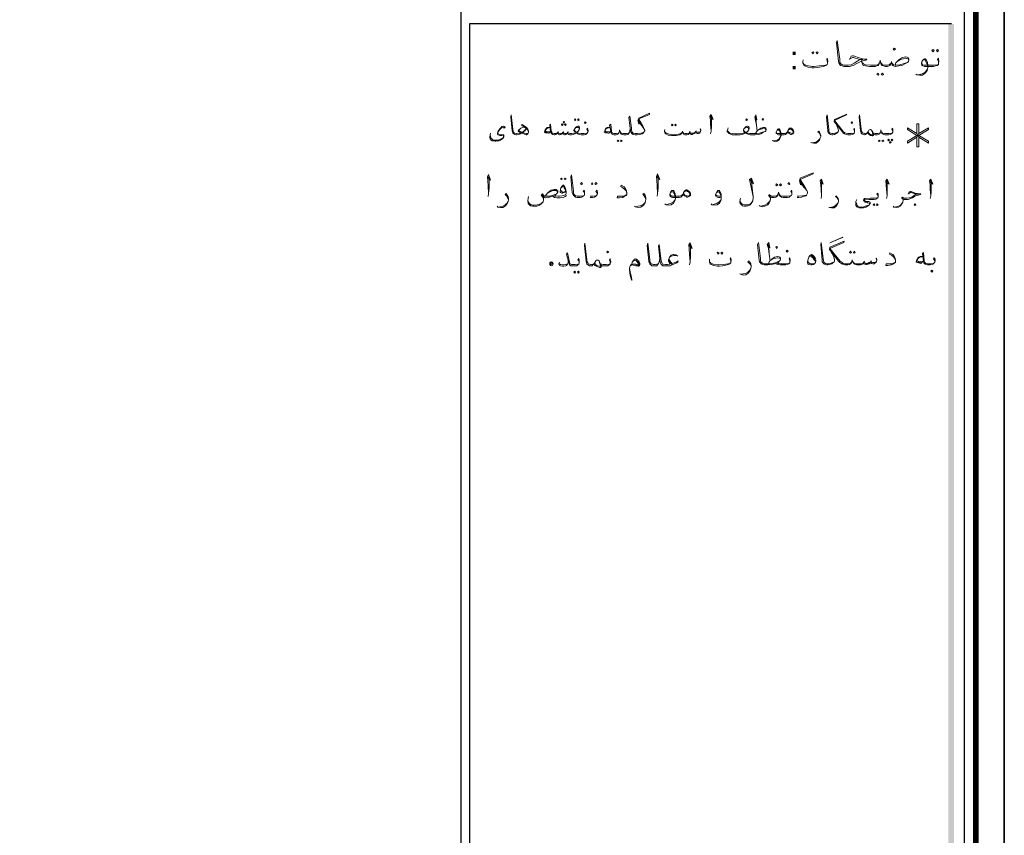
# Model space of a CAD drawing. Header units: metres. Extents: x 6 to 182, y 4 to 63.
# Tile 11 of 28: x 66 to 90, y 23 to 43. Entities that reach past the tile are written whole.
import ezdxf

# ---------------------------------------------------------------- set-up
doc = ezdxf.new("R2010")
doc.units = ezdxf.units.M
doc.header["$MEASUREMENT"] = 0
for name, color, linetype in [('PDF16_KADR', 7, 'Continuous'), ('PDF16_Text', 7, 'Continuous'), ('PDF16_textt', 7, 'Continuous')]:
    doc.layers.add(name, color=color, linetype=linetype)
doc.styles.add('PDF B Mitra', font='BMITRA.TTF')

msp = doc.modelspace()

# ---------------------------------------------------------------- linework, layer by layer
at = {"layer": 'PDF16_KADR', "lineweight": 25}
for points in [[(5.695, 4.013), (89.785, 4.013), (89.785, 63.476), (5.695, 63.476)], [(5.695, 63.476), (89.785, 63.476), (89.785, 4.013), (5.695, 4.013)], [(6.514, 4.832), (88.841, 4.832), (88.841, 62.657), (6.514, 62.657)]]:
    msp.add_lwpolyline(points, close=True, dxfattribs=at)
at = {"layer": 'PDF16_KADR', "lineweight": 0, "const_width": 0.135}
msp.add_lwpolyline([(6.235, 62.937), (6.235, 4.552), (89.111, 4.552), (89.111, 62.937)], close=True, dxfattribs=at)
at = {"layer": 'PDF16_KADR', "lineweight": 25}
for points in [[(76.851, 4.832), (76.851, 62.657)], [(88.524, 42.759), (77.053, 42.759), (77.053, 15.956), (77.053, 15.628), (88.524, 15.628)]]:
    msp.add_lwpolyline(points, dxfattribs=at)
at = {"layer": 'PDF16_KADR', "transparency": 33554559}
for points in [[(88.456, 15.628), (88.591, 15.628), (88.456, 42.759)], [(88.591, 15.628), (88.456, 42.759), (88.591, 42.759)]]:
    msp.add_solid(points, dxfattribs=at)
at = {"layer": 'PDF16_textt', "lineweight": 20}
for points in [[(86.097, 41.912), (86.135, 41.989), (86.174, 41.998), (86.193, 41.998), (86.328, 41.95), (86.443, 41.921), (86.511, 41.921), (86.491, 41.893), (86.424, 41.883), (86.376, 41.873), (86.318, 41.844), (86.26, 41.806), (86.183, 41.767), (86.097, 41.748), (85.971, 41.748), (85.962, 41.748), (85.923, 41.758), (85.885, 41.767), (85.865, 41.796), (85.846, 41.835), (85.836, 41.873), (85.788, 42.307), (85.808, 42.364), (85.865, 41.921), (85.865, 41.854), (85.875, 41.835), (85.894, 41.806), (85.933, 41.787), (85.962, 41.777), (85.971, 41.777), (86.068, 41.777), (86.135, 41.787), (86.212, 41.825), (86.299, 41.883), (86.347, 41.912), (86.414, 41.912), (86.347, 41.912), (86.193, 41.96), (86.174, 41.96), (86.116, 41.931)], [(87.185, 41.777), (87.204, 41.835), (87.233, 41.864), (87.272, 41.902), (87.349, 41.95), (87.426, 41.979), (87.474, 41.97), (87.503, 41.95), (87.512, 41.921), (87.512, 41.902), (87.503, 41.864), (87.483, 41.844), (87.435, 41.815), (87.349, 41.767), (87.272, 41.758), (87.194, 41.748), (87.185, 41.748), (87.146, 41.758), (87.117, 41.767), (87.117, 41.787), (87.108, 41.825), (87.098, 41.864), (87.089, 41.825), (87.079, 41.787), (87.069, 41.767), (87.04, 41.758), (87.002, 41.748), (86.954, 41.748), (86.906, 41.758), (86.877, 41.767), (86.857, 41.796), (86.838, 41.844), (86.828, 41.893), (86.819, 41.844), (86.8, 41.796), (86.79, 41.767), (86.751, 41.758), (86.713, 41.748), (86.655, 41.748), (86.568, 41.748), (86.482, 41.758), (86.424, 41.767), (86.405, 41.806), (86.395, 41.844), (86.395, 41.893)], [(85.576, 41.825), (85.576, 41.844), (85.567, 41.883), (85.557, 41.912), (85.567, 41.941), (85.576, 41.921), (85.586, 41.873), (85.586, 41.854), (85.576, 41.825), (85.567, 41.796), (85.538, 41.767), (85.47, 41.748), (85.336, 41.719), (85.259, 41.71), (85.21, 41.71), (85.104, 41.729), (85.037, 41.758), (85.008, 41.777), (84.999, 41.806), (84.989, 41.835), (84.989, 41.854), (84.999, 41.902)], [(84.989, 41.835), (85.018, 41.796), (85.085, 41.767), (85.21, 41.748), (85.239, 41.748), (85.374, 41.758), (85.48, 41.767), (85.528, 41.777), (85.567, 41.796)], [(86.809, 41.835), (86.8, 41.806), (86.771, 41.787), (86.723, 41.777), (86.655, 41.777), (86.607, 41.777), (86.482, 41.787), (86.434, 41.806), (86.414, 41.825), (86.395, 41.844)], [(86.848, 41.835), (86.867, 41.806), (86.886, 41.787), (86.944, 41.777), (87.002, 41.777), (87.04, 41.787), (87.069, 41.806), (87.089, 41.825)], [(87.108, 41.825), (87.146, 41.787), (87.185, 41.777), (87.214, 41.777), (87.3, 41.787), (87.397, 41.815), (87.483, 41.844)], [(87.233, 41.864), (87.31, 41.912), (87.387, 41.931), (87.426, 41.941), (87.435, 41.941), (87.493, 41.931), (87.512, 41.902)], [(88.215, 41.825), (88.215, 41.844), (88.215, 41.883), (88.196, 41.912), (88.215, 41.941), (88.215, 41.921), (88.225, 41.873), (88.225, 41.854), (88.215, 41.825), (88.215, 41.796), (88.186, 41.767), (88.148, 41.758), (88.1, 41.748), (88.032, 41.748), (87.888, 41.748), (87.849, 41.758), (87.83, 41.767), (87.82, 41.777), (87.811, 41.806), (87.811, 41.825), (87.83, 41.883), (87.869, 41.921), (87.888, 41.931), (87.898, 41.931), (87.926, 41.912), (87.955, 41.844), (87.965, 41.767), (87.965, 41.71), (87.946, 41.652), (87.907, 41.594), (87.84, 41.536), (87.772, 41.536), (87.705, 41.546), (87.676, 41.565)], [(87.83, 41.873), (87.849, 41.893), (87.878, 41.902), (87.898, 41.902), (87.917, 41.864), (87.936, 41.825), (87.946, 41.796), (87.965, 41.71), (87.946, 41.671), (87.898, 41.613), (87.83, 41.575), (87.763, 41.555), (87.715, 41.546)], [(87.82, 41.835), (87.82, 41.806), (87.84, 41.787), (87.878, 41.777), (88.032, 41.777), (88.109, 41.777), (88.186, 41.787), (88.215, 41.796)], [(78.459, 40.188), (78.449, 40.207), (78.43, 40.236), (78.392, 40.284), (78.286, 40.342), (78.305, 40.361), (78.411, 40.294), (78.44, 40.255), (78.459, 40.207), (78.459, 40.178), (78.449, 40.159), (78.44, 40.14), (78.411, 40.12), (78.401, 40.12), (78.305, 40.159), (78.247, 40.178), (78.218, 40.197), (78.209, 40.207), (78.209, 40.217), (78.228, 40.246), (78.257, 40.265), (78.276, 40.274), (78.314, 40.294), (78.343, 40.303), (78.372, 40.294), (78.392, 40.274), (78.392, 40.255), (78.372, 40.217), (78.324, 40.178), (78.286, 40.159), (78.266, 40.14), (78.218, 40.13), (78.18, 40.12), (78.17, 40.12), (78.16, 40.12), (78.132, 40.13), (78.103, 40.14), (78.083, 40.159), (78.074, 40.188), (78.064, 40.217), (78.035, 40.544), (78.045, 40.592), (78.083, 40.255), (78.093, 40.207), (78.093, 40.188), (78.112, 40.169), (78.132, 40.159), (78.16, 40.149), (78.17, 40.149), (78.228, 40.159), (78.266, 40.159), (78.286, 40.169), (78.324, 40.188), (78.343, 40.207), (78.382, 40.246)], [(81.204, 40.178), (81.165, 40.159), (81.127, 40.159), (81.05, 40.149), (81.021, 40.149), (80.992, 40.149), (80.953, 40.159), (80.944, 40.159), (80.925, 40.178), (80.905, 40.226), (80.905, 40.274), (80.867, 40.563), (80.848, 40.535), (80.876, 40.274), (80.886, 40.226), (80.896, 40.178), (80.915, 40.149), (80.944, 40.13), (80.992, 40.12), (81.021, 40.12), (81.04, 40.12), (81.108, 40.13), (81.165, 40.14), (81.185, 40.159), (81.204, 40.178), (81.223, 40.217), (81.223, 40.226), (81.213, 40.255), (81.175, 40.332), (81.079, 40.496), (81.339, 40.602), (81.339, 40.631), (81.079, 40.515), (81.059, 40.467), (81.079, 40.371), (81.079, 40.496)], [(82.783, 40.544), (82.851, 40.486), (82.803, 40.602), (82.774, 40.554), (82.793, 40.477), (82.793, 40.361), (82.803, 40.207), (82.793, 40.14)], [(82.803, 40.207), (82.812, 40.313), (82.812, 40.496), (82.803, 40.573)], [(83.843, 40.544), (83.891, 40.477), (83.872, 40.592), (83.843, 40.544), (83.862, 40.457), (83.881, 40.352), (83.901, 40.207)], [(83.881, 40.352), (83.872, 40.506), (83.872, 40.583)], [(85.779, 40.38), (85.808, 40.313), (85.827, 40.255), (85.836, 40.226), (85.836, 40.207), (85.827, 40.188), (85.798, 40.159), (85.779, 40.149), (85.74, 40.13), (85.702, 40.12), (85.682, 40.12), (85.644, 40.13), (85.625, 40.14), (85.605, 40.159), (85.586, 40.188), (85.586, 40.217), (85.548, 40.544), (85.567, 40.592), (85.605, 40.255), (85.605, 40.207), (85.615, 40.188), (85.625, 40.169), (85.653, 40.159), (85.682, 40.149), (85.711, 40.149), (85.75, 40.159), (85.788, 40.169), (85.827, 40.188)], [(86.222, 40.178), (86.222, 40.197), (86.212, 40.226), (86.202, 40.246), (86.212, 40.274), (86.222, 40.255), (86.222, 40.217), (86.222, 40.207), (86.222, 40.178), (86.212, 40.159), (86.193, 40.14), (86.164, 40.13), (86.125, 40.12), (86.077, 40.12), (86.058, 40.12), (86.019, 40.13), (85.981, 40.14), (85.942, 40.169), (85.923, 40.197), (85.731, 40.438), (85.74, 40.486), (86.039, 40.612), (86.029, 40.592), (85.74, 40.457), (85.952, 40.197), (85.991, 40.169), (86.019, 40.159), (86.058, 40.149), (86.077, 40.149), (86.135, 40.149), (86.193, 40.159), (86.212, 40.159)], [(87.127, 40.178), (87.127, 40.197), (87.117, 40.226), (87.108, 40.246), (87.117, 40.274), (87.127, 40.255), (87.127, 40.217), (87.127, 40.207), (87.127, 40.178), (87.117, 40.159), (87.098, 40.14), (87.069, 40.13), (87.031, 40.12), (86.983, 40.12), (86.944, 40.12), (86.915, 40.13), (86.886, 40.14), (86.867, 40.159), (86.857, 40.197), (86.848, 40.236), (86.848, 40.197), (86.828, 40.159), (86.819, 40.14), (86.79, 40.13), (86.761, 40.12), (86.723, 40.12), (86.713, 40.12), (86.684, 40.13), (86.665, 40.14), (86.655, 40.178), (86.626, 40.226), (86.617, 40.236), (86.597, 40.246), (86.588, 40.246), (86.578, 40.236), (86.559, 40.226), (86.54, 40.197), (86.52, 40.159), (86.511, 40.149), (86.501, 40.14), (86.482, 40.13), (86.462, 40.12), (86.453, 40.12), (86.424, 40.13), (86.395, 40.14), (86.376, 40.159), (86.366, 40.188), (86.357, 40.217), (86.328, 40.544), (86.337, 40.592), (86.376, 40.255), (86.385, 40.207), (86.395, 40.188), (86.405, 40.169), (86.434, 40.159), (86.453, 40.149), (86.462, 40.149), (86.472, 40.149), (86.501, 40.159), (86.511, 40.159), (86.52, 40.169), (86.54, 40.197)], [(79.865, 40.178), (79.865, 40.197), (79.855, 40.226), (79.846, 40.246), (79.855, 40.274), (79.865, 40.255), (79.875, 40.217), (79.875, 40.207), (79.865, 40.178), (79.855, 40.159), (79.836, 40.14), (79.817, 40.13), (79.778, 40.12), (79.721, 40.12), (79.711, 40.12), (79.663, 40.13), (79.624, 40.14), (79.605, 40.159), (79.595, 40.169), (79.576, 40.159), (79.557, 40.14), (79.518, 40.13), (79.48, 40.12), (79.461, 40.12), (79.441, 40.12), (79.412, 40.13), (79.393, 40.14), (79.374, 40.159), (79.364, 40.14), (79.345, 40.13), (79.326, 40.12), (79.316, 40.12), (79.287, 40.13), (79.278, 40.14), (79.268, 40.169), (79.249, 40.14), (79.229, 40.13), (79.201, 40.12), (79.191, 40.12), (79.172, 40.13), (79.162, 40.14), (79.143, 40.169), (79.124, 40.14), (79.104, 40.13), (79.085, 40.12), (79.075, 40.12), (79.066, 40.12), (79.037, 40.13), (79.008, 40.14), (78.998, 40.159), (78.979, 40.197), (78.96, 40.352), (78.979, 40.371), (78.998, 40.207), (79.008, 40.178), (79.018, 40.159), (79.037, 40.159), (79.066, 40.149), (79.075, 40.149), (79.095, 40.149), (79.124, 40.159), (79.143, 40.169), (79.162, 40.178), (79.172, 40.159), (79.201, 40.149), (79.22, 40.149), (79.249, 40.159), (79.268, 40.169), (79.278, 40.178), (79.297, 40.159), (79.316, 40.149), (79.345, 40.149), (79.374, 40.159), (79.393, 40.178), (79.403, 40.169), (79.422, 40.159), (79.441, 40.149), (79.461, 40.149), (79.48, 40.149), (79.538, 40.159), (79.576, 40.169), (79.557, 40.197), (79.538, 40.217), (79.538, 40.226), (79.557, 40.265), (79.576, 40.294), (79.615, 40.313), (79.634, 40.323), (79.653, 40.323), (79.663, 40.313), (79.672, 40.284), (79.672, 40.274), (79.663, 40.236), (79.634, 40.197), (79.605, 40.178), (79.634, 40.159), (79.653, 40.159), (79.711, 40.149), (79.721, 40.149), (79.778, 40.149), (79.836, 40.159), (79.855, 40.159)], [(80.876, 40.274), (80.867, 40.207), (80.857, 40.178), (80.838, 40.14), (80.819, 40.13), (80.78, 40.12), (80.761, 40.12), (80.722, 40.12), (80.684, 40.13), (80.665, 40.14), (80.645, 40.159), (80.636, 40.197), (80.626, 40.236), (80.626, 40.197), (80.607, 40.159), (80.597, 40.14), (80.568, 40.13), (80.539, 40.12), (80.501, 40.12), (80.491, 40.12), (80.462, 40.13), (80.433, 40.14), (80.424, 40.159), (80.414, 40.197), (80.385, 40.352), (80.414, 40.371), (80.433, 40.207), (80.433, 40.178), (80.453, 40.159), (80.462, 40.159), (80.491, 40.149), (80.501, 40.149), (80.549, 40.149), (80.587, 40.159), (80.607, 40.169), (80.616, 40.188)], [(81.079, 40.448), (81.136, 40.371)], [(81.079, 40.419), (81.165, 40.323), (81.213, 40.255)], [(87.705, 40.063), (87.705, 39.831), (87.753, 39.831), (87.753, 40.063), (87.984, 39.918), (87.984, 39.966), (87.753, 40.101), (87.984, 40.246), (87.984, 40.284), (87.753, 40.149), (87.753, 40.38), (87.705, 40.38), (87.705, 40.149), (87.483, 40.284), (87.483, 40.246), (87.705, 40.101), (87.483, 39.966), (87.483, 39.918), (87.705, 40.063), (87.753, 40.149)], [(77.881, 40.294), (77.871, 40.303), (77.833, 40.294), (77.804, 40.274), (77.766, 40.236), (77.746, 40.217), (77.737, 40.188), (77.727, 40.159), (77.737, 40.14), (77.775, 40.13), (77.852, 40.12), (77.871, 40.12), (77.871, 40.101), (77.871, 40.082), (77.871, 40.063), (77.852, 40.034), (77.823, 40.014), (77.785, 39.995), (77.756, 39.976), (77.727, 39.976), (77.679, 39.966), (77.66, 39.966), (77.611, 39.976), (77.592, 39.976), (77.563, 39.995), (77.544, 40.024), (77.534, 40.063), (77.544, 40.12), (77.554, 40.159)], [(77.862, 40.294), (77.871, 40.274), (77.9, 40.284), (77.891, 40.313), (77.871, 40.323), (77.862, 40.323), (77.823, 40.313), (77.804, 40.294), (77.775, 40.265), (77.746, 40.226), (77.727, 40.188), (77.717, 40.159), (77.717, 40.14), (77.727, 40.12), (77.737, 40.12), (77.775, 40.101), (77.823, 40.101), (77.852, 40.091), (77.862, 40.082), (77.871, 40.072), (77.862, 40.053), (77.852, 40.043), (77.814, 40.024), (77.766, 40.005), (77.737, 39.995), (77.669, 39.995), (77.65, 39.995), (77.611, 39.995), (77.592, 40.014), (77.573, 40.034), (77.554, 40.053), (77.554, 40.082), (77.544, 40.12)], [(78.449, 40.159), (78.43, 40.149), (78.411, 40.149), (78.363, 40.159), (78.305, 40.178), (78.257, 40.197), (78.237, 40.217), (78.228, 40.217), (78.228, 40.226), (78.237, 40.236), (78.276, 40.274), (78.314, 40.294)], [(78.979, 40.197), (78.941, 40.159), (78.931, 40.159), (78.863, 40.169), (78.835, 40.178), (78.835, 40.188), (78.854, 40.236), (78.883, 40.274), (78.902, 40.294), (78.921, 40.294), (78.969, 40.294), (78.912, 40.274), (78.883, 40.265), (78.854, 40.217), (78.863, 40.197), (78.883, 40.197), (78.96, 40.188), (78.979, 40.207)], [(78.931, 40.169), (78.854, 40.188)], [(79.162, 40.197), (79.162, 40.178)], [(79.287, 40.197), (79.278, 40.178)], [(79.403, 40.197), (79.393, 40.178)], [(79.547, 40.236), (79.557, 40.217), (79.576, 40.197), (79.605, 40.178)], [(79.663, 40.236), (79.663, 40.265), (79.653, 40.294), (79.634, 40.294), (79.624, 40.294), (79.576, 40.284), (79.557, 40.265)], [(80.414, 40.197), (80.366, 40.159), (80.356, 40.159), (80.289, 40.169), (80.26, 40.178), (80.26, 40.188), (80.279, 40.236), (80.308, 40.274), (80.327, 40.294), (80.347, 40.294), (80.395, 40.294), (80.337, 40.274), (80.308, 40.265), (80.279, 40.217), (80.289, 40.197), (80.308, 40.197), (80.385, 40.188), (80.414, 40.207)], [(80.356, 40.169), (80.279, 40.188)], [(80.857, 40.178), (80.848, 40.159), (80.828, 40.159), (80.79, 40.149), (80.761, 40.149), (80.713, 40.149), (80.674, 40.159), (80.655, 40.169), (80.645, 40.188)], [(82.562, 40.217), (82.543, 40.255), (82.552, 40.265), (82.562, 40.236), (82.562, 40.217), (82.552, 40.197), (82.543, 40.178), (82.533, 40.159), (82.504, 40.149), (82.475, 40.149), (82.456, 40.159), (82.427, 40.169), (82.427, 40.178), (82.408, 40.149), (82.379, 40.14), (82.35, 40.13), (82.331, 40.13), (82.311, 40.14), (82.292, 40.149), (82.292, 40.169), (82.273, 40.14), (82.254, 40.13), (82.225, 40.12), (82.186, 40.12), (82.177, 40.12), (82.157, 40.13), (82.148, 40.14), (82.138, 40.149), (82.128, 40.169), (82.119, 40.207), (82.119, 40.178), (82.1, 40.149), (82.09, 40.14), (82.061, 40.12), (81.974, 40.101), (81.897, 40.101), (81.859, 40.101), (81.782, 40.111), (81.724, 40.14), (81.705, 40.169), (81.695, 40.197), (81.695, 40.217), (81.705, 40.246)], [(81.695, 40.197), (81.734, 40.159), (81.782, 40.14), (81.859, 40.12), (81.888, 40.12), (81.984, 40.13), (82.061, 40.14), (82.09, 40.159), (82.119, 40.178)], [(82.128, 40.178), (82.148, 40.159), (82.177, 40.149), (82.186, 40.149), (82.234, 40.149), (82.273, 40.159), (82.292, 40.169), (82.292, 40.178), (82.311, 40.159), (82.34, 40.159), (82.369, 40.159), (82.408, 40.169), (82.427, 40.178), (82.437, 40.197), (82.456, 40.178), (82.475, 40.178), (82.514, 40.178), (82.533, 40.178), (82.552, 40.197)], [(82.302, 40.197), (82.292, 40.178)], [(82.446, 40.217), (82.437, 40.197)], [(83.862, 40.149), (83.881, 40.188), (83.901, 40.217), (83.929, 40.236), (83.987, 40.274), (84.045, 40.294), (84.084, 40.294), (84.103, 40.274), (84.112, 40.255), (84.112, 40.236), (84.103, 40.217), (84.093, 40.197), (84.055, 40.178), (83.987, 40.14), (83.939, 40.13), (83.852, 40.12), (83.737, 40.12), (83.698, 40.13), (83.66, 40.14), (83.641, 40.159), (83.631, 40.169), (83.612, 40.159), (83.583, 40.14), (83.535, 40.13), (83.496, 40.12), (83.409, 40.12), (83.381, 40.12), (83.303, 40.12), (83.246, 40.14), (83.217, 40.149), (83.198, 40.178), (83.188, 40.197), (83.188, 40.217), (83.198, 40.255), (83.207, 40.284)], [(83.198, 40.217), (83.207, 40.197), (83.226, 40.178), (83.246, 40.159), (83.303, 40.149), (83.381, 40.14), (83.409, 40.14), (83.506, 40.149), (83.564, 40.159), (83.612, 40.169), (83.583, 40.197), (83.573, 40.217), (83.573, 40.226), (83.583, 40.265), (83.612, 40.294), (83.641, 40.313), (83.669, 40.323), (83.679, 40.323), (83.698, 40.313), (83.708, 40.284), (83.708, 40.274), (83.698, 40.236), (83.669, 40.197), (83.641, 40.178), (83.66, 40.159), (83.689, 40.159), (83.718, 40.149), (83.737, 40.149), (83.891, 40.149), (83.958, 40.159), (84.026, 40.178), (84.093, 40.197)], [(83.698, 40.236), (83.698, 40.265), (83.679, 40.294), (83.669, 40.294), (83.66, 40.294), (83.612, 40.284), (83.583, 40.265)], [(83.583, 40.236), (83.583, 40.217), (83.602, 40.197), (83.641, 40.178)], [(83.901, 40.217), (83.958, 40.246), (84.016, 40.265), (84.045, 40.274), (84.055, 40.274), (84.093, 40.265), (84.112, 40.236)], [(84.623, 40.178), (84.613, 40.159), (84.594, 40.14), (84.575, 40.13), (84.546, 40.12), (84.517, 40.12), (84.411, 40.12), (84.382, 40.13), (84.373, 40.14), (84.353, 40.149), (84.353, 40.169), (84.353, 40.178), (84.373, 40.226), (84.392, 40.255), (84.411, 40.265), (84.421, 40.265), (84.44, 40.246), (84.459, 40.197), (84.469, 40.14), (84.469, 40.101), (84.45, 40.053), (84.43, 40.005), (84.373, 39.966), (84.324, 39.957), (84.276, 39.976), (84.257, 39.986)], [(84.373, 40.217), (84.382, 40.236), (84.401, 40.236), (84.411, 40.236), (84.43, 40.217), (84.45, 40.178), (84.45, 40.159), (84.469, 40.101), (84.45, 40.063), (84.421, 40.024), (84.373, 39.995), (84.315, 39.976), (84.276, 39.976)], [(84.642, 40.226), (84.661, 40.246), (84.681, 40.255), (84.7, 40.255), (84.719, 40.246), (84.729, 40.236), (84.748, 40.217), (84.767, 40.188), (84.767, 40.178), (84.748, 40.159), (84.739, 40.149), (84.71, 40.159), (84.661, 40.178), (84.633, 40.197), (84.613, 40.178), (84.594, 40.159), (84.556, 40.149), (84.517, 40.149), (84.401, 40.149), (84.373, 40.159), (84.363, 40.169), (84.353, 40.188)], [(85.413, 40.091), (85.403, 40.12), (85.384, 40.159), (85.345, 40.188), (85.365, 40.207), (85.384, 40.178), (85.403, 40.14), (85.413, 40.101), (85.413, 40.082), (85.403, 40.043), (85.384, 39.995), (85.355, 39.957), (85.307, 39.918), (85.249, 39.918), (85.201, 39.928), (85.182, 39.937)], [(86.665, 40.14), (86.674, 40.12), (86.674, 40.101), (86.655, 40.091), (86.636, 40.091), (86.597, 40.101), (86.578, 40.12), (86.549, 40.14), (86.52, 40.159)], [(86.626, 40.226), (86.636, 40.197), (86.655, 40.14), (86.655, 40.12), (86.636, 40.12), (86.607, 40.12), (86.578, 40.14), (86.559, 40.159), (86.54, 40.178)], [(86.838, 40.188), (86.828, 40.169), (86.809, 40.159), (86.771, 40.149), (86.723, 40.149), (86.713, 40.149), (86.684, 40.159), (86.665, 40.159), (86.655, 40.178)], [(86.867, 40.188), (86.877, 40.169), (86.896, 40.159), (86.934, 40.149), (86.983, 40.149), (87.04, 40.149), (87.098, 40.159), (87.117, 40.159)], [(87.705, 40.149), (87.753, 40.063)], [(87.753, 40.101), (87.705, 40.101)], [(85.21, 39.928), (85.249, 39.937), (85.297, 39.947), (85.345, 39.976), (85.384, 40.014), (85.403, 40.043)], [(77.477, 39.109), (77.554, 39.042), (77.505, 39.177), (77.477, 39.119), (77.486, 39.022), (77.496, 38.897), (77.505, 38.724), (77.496, 38.647)], [(79.788, 38.695), (79.788, 38.724), (79.778, 38.753), (79.759, 38.772), (79.778, 38.801), (79.788, 38.782), (79.788, 38.743), (79.788, 38.724), (79.788, 38.695), (79.778, 38.676), (79.759, 38.656), (79.721, 38.637), (79.682, 38.628), (79.624, 38.628), (79.615, 38.628), (79.576, 38.637), (79.547, 38.656), (79.528, 38.676), (79.509, 38.705), (79.499, 38.743), (79.461, 39.119), (79.48, 39.167), (79.528, 38.782), (79.528, 38.724), (79.538, 38.705), (79.557, 38.685), (79.586, 38.666), (79.615, 38.656), (79.624, 38.656), (79.692, 38.656), (79.759, 38.666), (79.778, 38.676)], [(81.502, 39.119), (81.579, 39.051), (81.531, 39.186), (81.502, 39.128), (81.512, 39.032), (81.522, 38.907), (81.531, 38.724), (81.522, 38.656)], [(81.531, 38.724), (81.541, 38.859), (81.541, 39.051), (81.531, 39.157)], [(84.854, 38.628), (84.893, 38.628), (84.96, 38.637), (85.027, 38.656), (85.056, 38.666), (85.076, 38.685), (85.095, 38.733), (85.095, 38.753), (85.085, 38.791), (85.037, 38.878), (84.922, 39.051), (85.23, 39.186), (85.23, 39.215), (84.922, 39.09), (84.912, 39.022), (84.931, 38.926), (84.922, 39.051)], [(77.505, 38.724), (77.515, 38.849), (77.515, 39.051), (77.505, 39.148)], [(83.718, 39.051), (83.814, 38.955), (83.766, 39.09), (83.718, 39.051), (83.804, 38.647), (83.756, 39.061)], [(84.931, 39.003), (84.989, 38.926)], [(84.931, 38.965), (85.027, 38.859), (85.085, 38.791)], [(85.413, 39.003), (85.47, 38.945), (85.432, 39.061), (85.403, 39.022), (85.413, 38.936), (85.422, 38.82), (85.432, 38.666), (85.422, 38.599)], [(85.432, 38.666), (85.432, 38.772), (85.432, 38.955), (85.432, 39.042)], [(86.973, 39.003), (87.04, 38.945), (86.992, 39.061), (86.963, 39.022), (86.973, 38.936), (86.983, 38.82), (86.992, 38.666), (86.983, 38.599)], [(86.992, 38.666), (86.992, 38.772), (86.992, 38.955), (86.992, 39.042)], [(88.013, 39.003), (88.081, 38.945), (88.032, 39.061), (88.003, 39.022), (88.023, 38.936), (88.023, 38.82), (88.032, 38.666), (88.023, 38.599)], [(88.032, 38.666), (88.042, 38.772), (88.042, 38.955), (88.032, 39.042)], [(77.977, 38.589), (77.958, 38.618), (77.939, 38.656), (77.9, 38.695), (77.92, 38.724), (77.949, 38.685), (77.968, 38.647), (77.977, 38.599), (77.977, 38.579), (77.968, 38.531), (77.949, 38.483), (77.91, 38.425), (77.843, 38.387), (77.785, 38.387), (77.727, 38.396), (77.708, 38.416)], [(78.815, 38.589), (78.806, 38.618), (78.758, 38.685), (78.786, 38.714), (78.815, 38.685), (78.835, 38.656), (78.854, 38.656), (78.883, 38.656), (78.96, 38.656), (79.046, 38.685), (79.124, 38.714)], [(79.355, 38.685), (79.355, 38.666), (79.326, 38.647), (79.278, 38.628), (79.21, 38.618), (79.191, 38.618), (79.133, 38.618), (79.075, 38.628), (79.046, 38.647), (79.027, 38.656), (78.998, 38.647), (78.941, 38.628), (78.863, 38.618), (78.854, 38.618), (78.825, 38.628), (78.815, 38.647), (78.777, 38.695)], [(78.854, 38.656), (78.883, 38.695), (78.902, 38.724), (78.931, 38.753), (78.998, 38.801), (79.066, 38.82), (79.114, 38.82), (79.133, 38.801), (79.152, 38.782), (79.152, 38.753), (79.133, 38.724), (79.124, 38.714), (79.085, 38.685), (79.095, 38.666), (79.152, 38.656), (79.191, 38.656)], [(78.902, 38.724), (78.969, 38.762), (79.037, 38.791), (79.066, 38.791), (79.085, 38.791), (79.124, 38.791), (79.152, 38.753)], [(79.355, 38.762), (79.326, 38.753), (79.307, 38.743), (79.268, 38.733), (79.249, 38.733), (79.22, 38.743), (79.21, 38.753), (79.21, 38.772), (79.22, 38.82), (79.229, 38.859), (79.258, 38.897), (79.278, 38.916), (79.287, 38.916), (79.307, 38.897), (79.326, 38.859), (79.345, 38.811), (79.355, 38.762), (79.355, 38.733), (79.345, 38.695), (79.297, 38.676), (79.258, 38.666), (79.191, 38.656), (79.172, 38.656)], [(79.229, 38.849), (79.258, 38.878), (79.287, 38.888), (79.307, 38.859), (79.335, 38.811), (79.335, 38.791), (79.326, 38.772), (79.316, 38.762), (79.287, 38.753), (79.258, 38.753), (79.249, 38.772), (79.229, 38.791)], [(80.087, 38.695), (80.087, 38.724), (80.077, 38.753), (80.058, 38.772), (80.077, 38.801), (80.087, 38.782), (80.096, 38.743), (80.096, 38.724), (80.087, 38.695), (80.077, 38.676), (80.058, 38.656), (80.029, 38.637), (79.981, 38.628), (79.923, 38.628)], [(80.799, 38.733), (80.78, 38.782), (80.751, 38.82), (80.703, 38.859), (80.655, 38.888), (80.665, 38.916), (80.732, 38.878), (80.761, 38.849), (80.79, 38.791), (80.799, 38.733), (80.799, 38.724), (80.799, 38.695), (80.78, 38.676), (80.732, 38.647), (80.703, 38.628), (80.616, 38.618), (80.568, 38.618), (80.578, 38.656), (80.665, 38.656), (80.732, 38.656), (80.761, 38.676), (80.799, 38.695)], [(81.252, 38.589), (81.233, 38.628), (81.213, 38.666), (81.175, 38.705), (81.204, 38.724), (81.223, 38.695), (81.242, 38.656), (81.252, 38.608), (81.252, 38.589), (81.242, 38.541), (81.223, 38.483), (81.185, 38.435), (81.127, 38.396), (81.069, 38.387), (81.002, 38.406), (80.982, 38.416)], [(82.138, 38.695), (82.119, 38.666), (82.109, 38.656), (82.08, 38.637), (82.042, 38.628), (82.013, 38.628), (81.888, 38.628), (81.859, 38.637), (81.84, 38.647), (81.83, 38.656), (81.82, 38.685), (81.82, 38.695), (81.84, 38.753), (81.868, 38.791), (81.888, 38.791), (81.907, 38.791), (81.926, 38.772), (81.945, 38.714), (81.955, 38.656), (81.955, 38.599), (81.936, 38.55), (81.907, 38.493), (81.849, 38.454), (81.791, 38.445), (81.734, 38.454), (81.705, 38.473)], [(81.84, 38.743), (81.859, 38.753), (81.878, 38.762), (81.897, 38.762), (81.917, 38.733), (81.936, 38.695), (81.936, 38.676), (81.955, 38.599), (81.936, 38.56), (81.907, 38.522), (81.84, 38.483), (81.782, 38.464), (81.743, 38.454)], [(81.83, 38.705), (81.84, 38.685), (81.849, 38.666), (81.878, 38.656), (82.013, 38.656), (82.051, 38.656), (82.1, 38.676), (82.128, 38.695), (82.138, 38.724)], [(82.157, 38.753), (82.177, 38.772), (82.206, 38.782), (82.225, 38.782), (82.244, 38.772), (82.263, 38.762), (82.283, 38.743), (82.302, 38.705), (82.302, 38.695), (82.283, 38.666), (82.273, 38.656), (82.234, 38.666), (82.177, 38.685), (82.148, 38.724)], [(83.043, 38.637), (83.015, 38.628), (82.976, 38.628), (82.947, 38.637), (82.937, 38.647), (82.918, 38.656), (82.909, 38.685), (82.909, 38.695), (82.937, 38.753), (82.966, 38.791), (82.976, 38.791), (82.995, 38.791), (83.015, 38.772), (83.043, 38.714), (83.043, 38.656), (83.043, 38.599), (83.034, 38.55), (83.005, 38.493), (82.947, 38.454), (82.88, 38.445), (82.822, 38.454), (82.803, 38.473)], [(82.937, 38.743), (82.947, 38.753), (82.976, 38.762), (82.986, 38.762), (83.015, 38.733), (83.024, 38.695), (83.034, 38.676), (83.043, 38.599), (83.034, 38.56), (82.995, 38.522), (82.937, 38.483), (82.88, 38.464), (82.832, 38.454)], [(83.034, 38.666), (83.005, 38.656), (82.976, 38.656), (82.947, 38.666), (82.928, 38.685), (82.918, 38.705)], [(84.729, 38.695), (84.729, 38.724), (84.719, 38.753), (84.7, 38.772), (84.719, 38.801), (84.729, 38.782), (84.729, 38.743), (84.729, 38.724), (84.729, 38.695), (84.719, 38.676), (84.69, 38.656), (84.661, 38.637), (84.623, 38.628), (84.556, 38.628), (84.517, 38.628), (84.478, 38.637), (84.45, 38.656), (84.43, 38.676), (84.421, 38.714), (84.411, 38.753), (84.401, 38.714), (84.392, 38.676), (84.373, 38.656), (84.344, 38.637), (84.305, 38.628), (84.257, 38.628), (84.238, 38.628), (84.218, 38.637), (84.218, 38.599), (84.209, 38.55), (84.19, 38.502), (84.151, 38.454), (84.084, 38.416), (84.026, 38.406), (83.968, 38.416), (83.949, 38.435)], [(84.392, 38.705), (84.382, 38.685), (84.353, 38.666), (84.315, 38.656), (84.257, 38.656), (84.228, 38.666), (84.19, 38.695), (84.17, 38.666), (84.19, 38.656), (84.209, 38.628), (84.218, 38.608)], [(84.238, 38.647), (84.209, 38.656), (84.19, 38.685)], [(84.421, 38.705), (84.44, 38.685), (84.459, 38.666), (84.507, 38.656), (84.556, 38.656), (84.623, 38.656), (84.69, 38.666), (84.719, 38.676)], [(85.076, 38.685), (85.027, 38.676), (84.979, 38.666), (84.893, 38.656), (84.854, 38.656)], [(86.78, 38.637), (86.78, 38.656), (86.771, 38.685), (86.751, 38.705), (86.771, 38.733), (86.78, 38.714), (86.78, 38.676), (86.78, 38.666), (86.78, 38.637), (86.771, 38.618), (86.751, 38.599), (86.723, 38.589), (86.684, 38.579), (86.636, 38.579), (86.568, 38.579), (86.472, 38.589), (86.462, 38.589), (86.453, 38.579), (86.453, 38.57), (86.453, 38.56), (86.472, 38.541), (86.511, 38.531), (86.559, 38.531), (86.578, 38.522), (86.588, 38.512), (86.588, 38.483), (86.578, 38.464), (86.559, 38.435), (86.53, 38.416), (86.491, 38.396), (86.462, 38.387), (86.434, 38.377), (86.395, 38.377), (86.376, 38.377), (86.328, 38.377), (86.308, 38.387), (86.27, 38.406), (86.251, 38.435), (86.251, 38.473), (86.251, 38.531), (86.27, 38.579)], [(87.493, 38.705), (87.522, 38.762), (87.551, 38.772), (87.57, 38.772), (87.666, 38.733), (87.715, 38.724), (87.753, 38.714), (87.801, 38.714), (87.782, 38.695), (87.743, 38.685), (87.705, 38.676), (87.657, 38.656), (87.618, 38.628), (87.56, 38.599), (87.493, 38.579), (87.416, 38.579), (87.397, 38.579), (87.377, 38.589), (87.377, 38.56), (87.368, 38.512), (87.349, 38.473), (87.32, 38.425), (87.262, 38.396), (87.214, 38.387), (87.156, 38.396), (87.137, 38.416)], [(87.377, 38.56), (87.368, 38.579), (87.358, 38.599), (87.339, 38.618), (87.358, 38.637), (87.387, 38.618), (87.406, 38.608), (87.416, 38.608), (87.464, 38.608), (87.522, 38.618), (87.58, 38.637), (87.647, 38.685), (87.686, 38.705), (87.743, 38.705), (87.686, 38.705), (87.57, 38.743), (87.551, 38.743), (87.512, 38.724)], [(77.737, 38.396), (77.775, 38.406), (77.843, 38.416), (77.9, 38.454), (77.949, 38.493), (77.968, 38.531)], [(78.815, 38.647), (78.815, 38.589), (78.815, 38.57), (78.806, 38.522), (78.767, 38.483), (78.719, 38.445), (78.652, 38.416), (78.594, 38.416), (78.555, 38.416), (78.507, 38.425), (78.478, 38.454), (78.449, 38.483), (78.44, 38.55), (78.449, 38.608), (78.459, 38.647)], [(78.44, 38.56), (78.449, 38.522), (78.478, 38.483), (78.517, 38.454), (78.555, 38.445), (78.584, 38.445), (78.661, 38.454), (78.719, 38.464), (78.758, 38.483), (78.806, 38.522)], [(79.095, 38.647), (79.056, 38.666)], [(79.923, 38.656), (79.99, 38.656), (80.058, 38.666), (80.077, 38.676)], [(81.011, 38.406), (81.059, 38.416), (81.117, 38.425), (81.175, 38.454), (81.223, 38.502), (81.242, 38.541)], [(83.804, 38.647), (83.804, 38.618), (83.795, 38.55), (83.785, 38.512), (83.756, 38.483), (83.737, 38.454), (83.718, 38.445), (83.679, 38.425), (83.641, 38.416), (83.583, 38.416), (83.554, 38.425), (83.525, 38.454), (83.506, 38.473), (83.496, 38.483), (83.486, 38.522), (83.486, 38.531), (83.496, 38.579), (83.506, 38.608)], [(83.795, 38.55), (83.785, 38.522), (83.746, 38.483), (83.689, 38.454), (83.641, 38.454), (83.602, 38.454), (83.554, 38.464), (83.525, 38.483), (83.506, 38.512), (83.496, 38.531), (83.496, 38.55)], [(83.978, 38.416), (84.016, 38.425), (84.084, 38.445), (84.141, 38.473), (84.19, 38.522), (84.209, 38.55)], [(85.836, 38.55), (85.827, 38.579), (85.808, 38.618), (85.769, 38.647), (85.788, 38.666), (85.808, 38.637), (85.827, 38.599), (85.836, 38.56), (85.836, 38.541), (85.827, 38.502), (85.808, 38.454), (85.779, 38.416), (85.731, 38.377), (85.673, 38.377), (85.625, 38.387), (85.605, 38.396)], [(85.634, 38.387), (85.673, 38.396), (85.721, 38.406), (85.769, 38.435), (85.808, 38.473), (85.827, 38.502)], [(86.251, 38.531), (86.26, 38.493), (86.27, 38.464), (86.28, 38.435), (86.299, 38.416), (86.328, 38.406), (86.357, 38.396), (86.385, 38.396), (86.443, 38.406), (86.472, 38.416), (86.53, 38.435), (86.568, 38.454), (86.578, 38.454), (86.578, 38.473), (86.578, 38.493), (86.568, 38.493), (86.53, 38.502), (86.511, 38.512), (86.462, 38.512), (86.453, 38.531), (86.443, 38.541), (86.434, 38.56), (86.434, 38.57), (86.443, 38.589), (86.453, 38.599), (86.462, 38.599), (86.597, 38.608), (86.636, 38.608), (86.694, 38.608), (86.751, 38.618), (86.771, 38.618)], [(87.166, 38.396), (87.204, 38.406), (87.262, 38.416), (87.31, 38.445), (87.349, 38.483), (87.368, 38.512)], [(87.397, 38.599), (87.368, 38.608), (87.349, 38.628)], [(80.404, 37.067), (80.404, 37.087), (80.404, 37.115), (80.385, 37.135), (80.404, 37.173), (80.404, 37.144), (80.414, 37.106), (80.414, 37.096), (80.404, 37.067), (80.404, 37.038), (80.376, 37.019), (80.347, 37), (80.308, 37), (80.241, 37), (80.231, 37), (80.202, 37), (80.173, 37.019), (80.164, 37.058), (80.135, 37.115), (80.116, 37.135), (80.106, 37.135), (80.087, 37.135), (80.067, 37.135), (80.058, 37.115), (80.038, 37.077), (80.01, 37.038), (80, 37.029), (79.99, 37.019), (79.971, 37), (79.942, 37), (79.933, 37), (79.904, 37), (79.865, 37.019), (79.846, 37.038), (79.836, 37.067), (79.827, 37.106), (79.788, 37.481), (79.798, 37.539), (79.846, 37.144), (79.855, 37.096), (79.865, 37.067), (79.875, 37.048), (79.904, 37.038), (79.933, 37.029), (79.942, 37.029), (79.952, 37.029), (79.99, 37.038), (80, 37.038), (80.01, 37.048), (80.038, 37.077)], [(81.579, 37.173), (81.57, 37.096), (81.551, 37.058), (81.531, 37.019), (81.512, 37), (81.464, 37), (81.445, 37), (81.435, 37), (81.396, 37), (81.368, 37.019), (81.348, 37.038), (81.329, 37.067), (81.319, 37.106), (81.281, 37.481), (81.3, 37.539), (81.348, 37.144), (81.348, 37.096), (81.358, 37.067), (81.377, 37.048), (81.406, 37.038), (81.435, 37.029), (81.445, 37.029), (81.474, 37.029), (81.512, 37.038), (81.541, 37.038), (81.551, 37.058)], [(82.283, 37.481), (82.35, 37.414), (82.302, 37.549), (82.273, 37.501), (82.283, 37.404), (82.292, 37.27), (82.302, 37.096), (82.292, 37.019)], [(82.302, 37.096), (82.311, 37.221), (82.311, 37.424), (82.302, 37.52)], [(84.681, 37.087), (84.681, 37.115), (84.681, 37.144), (84.661, 37.164), (84.681, 37.192), (84.681, 37.173), (84.69, 37.135), (84.69, 37.115), (84.681, 37.087), (84.681, 37.067), (84.652, 37.048), (84.623, 37.029), (84.584, 37.019), (84.517, 37.019), (84.45, 37.019), (84.382, 37.029), (84.353, 37.048), (84.344, 37.058), (84.315, 37.048), (84.247, 37.029), (84.151, 37.019), (84.074, 37.019), (84.064, 37.019), (84.026, 37.029), (83.997, 37.048), (83.978, 37.067), (83.958, 37.096), (83.949, 37.135), (83.91, 37.51), (83.929, 37.558), (83.978, 37.173), (83.978, 37.115), (83.987, 37.096), (84.007, 37.077), (84.035, 37.058), (84.064, 37.048), (84.074, 37.048), (84.199, 37.048), (84.276, 37.058), (84.353, 37.077), (84.43, 37.115)], [(84.141, 37.51), (84.199, 37.424), (84.18, 37.558), (84.141, 37.51), (84.17, 37.414), (84.19, 37.279), (84.209, 37.115)], [(84.19, 37.279), (84.18, 37.462), (84.18, 37.549)], [(85.673, 37.318), (85.711, 37.25), (85.731, 37.183), (85.74, 37.144), (85.74, 37.115), (85.731, 37.096), (85.702, 37.067), (85.682, 37.048), (85.625, 37.029), (85.586, 37.019), (85.567, 37.019), (85.557, 37.019), (85.519, 37.029), (85.49, 37.048), (85.47, 37.067), (85.451, 37.096), (85.451, 37.135), (85.413, 37.51), (85.422, 37.558), (85.47, 37.173), (85.48, 37.115), (85.49, 37.096), (85.499, 37.077), (85.528, 37.058), (85.557, 37.048), (85.567, 37.048), (85.596, 37.048), (85.644, 37.058), (85.692, 37.077), (85.731, 37.096)], [(86.751, 37.135), (86.732, 37.173), (86.742, 37.183), (86.751, 37.144), (86.751, 37.135), (86.742, 37.106), (86.732, 37.077), (86.713, 37.067), (86.684, 37.048), (86.655, 37.048), (86.626, 37.058), (86.597, 37.077), (86.597, 37.087), (86.568, 37.048), (86.54, 37.038), (86.511, 37.029), (86.491, 37.029), (86.462, 37.038), (86.443, 37.048), (86.434, 37.077), (86.424, 37.048), (86.395, 37.029), (86.357, 37.019), (86.318, 37.019), (86.27, 37.019), (86.231, 37.029), (86.202, 37.048), (86.193, 37.067), (86.174, 37.106), (86.164, 37.144), (86.154, 37.106), (86.145, 37.067), (86.125, 37.048), (86.097, 37.029), (86.058, 37.019), (86.019, 37.019), (85.991, 37.019), (85.952, 37.029), (85.914, 37.048), (85.865, 37.077), (85.836, 37.106), (85.625, 37.385), (85.634, 37.443), (85.971, 37.587), (85.962, 37.558), (85.634, 37.414), (85.875, 37.106), (85.923, 37.077), (85.952, 37.058), (85.991, 37.048), (86.019, 37.048), (86.068, 37.048), (86.116, 37.058), (86.135, 37.077), (86.154, 37.096)], [(79.663, 37.067), (79.663, 37.087), (79.653, 37.115), (79.634, 37.135), (79.653, 37.173), (79.663, 37.144), (79.663, 37.106), (79.663, 37.096), (79.663, 37.067), (79.653, 37.038), (79.634, 37.019), (79.605, 37), (79.557, 37), (79.499, 37), (79.48, 37), (79.461, 37), (79.432, 37.019), (79.412, 37.067), (79.364, 37.279), (79.384, 37.308), (79.432, 37.087), (79.441, 37.048), (79.461, 37.038), (79.48, 37.029), (79.499, 37.029), (79.567, 37.029), (79.634, 37.038), (79.653, 37.038)], [(82.013, 37.231), (81.965, 37.26), (81.917, 37.27), (81.897, 37.27), (81.849, 37.25), (81.811, 37.202), (81.791, 37.144), (81.791, 37.115), (81.801, 37.077), (81.82, 37.038), (81.811, 37.038), (81.762, 37.029), (81.743, 37.029), (81.714, 37.029), (81.666, 37.038), (81.647, 37.038), (81.628, 37.067), (81.618, 37.115), (81.608, 37.173), (81.57, 37.51), (81.551, 37.472), (81.579, 37.173), (81.579, 37.115), (81.599, 37.067), (81.618, 37.029), (81.657, 37), (81.714, 37), (81.743, 37), (81.772, 37), (81.83, 37), (81.878, 37.019), (81.984, 37.067), (82.013, 37.087), (82.023, 37.115), (81.974, 37.087), (81.878, 37.058), (81.84, 37.096), (81.811, 37.135), (81.801, 37.164)], [(87.194, 37.125), (87.175, 37.173), (87.146, 37.212), (87.098, 37.25), (87.05, 37.279), (87.06, 37.308), (87.127, 37.27), (87.156, 37.241), (87.185, 37.183), (87.194, 37.125), (87.194, 37.115), (87.194, 37.087), (87.175, 37.067), (87.127, 37.038), (87.098, 37.019), (87.011, 37.009), (86.963, 37.009), (86.973, 37.048), (87.06, 37.048), (87.127, 37.048), (87.166, 37.067), (87.194, 37.087)], [(88.129, 37.087), (88.129, 37.115), (88.119, 37.144), (88.1, 37.164), (88.119, 37.192), (88.129, 37.173), (88.138, 37.135), (88.138, 37.115), (88.129, 37.087), (88.119, 37.067), (88.1, 37.048), (88.071, 37.029), (88.023, 37.019), (87.965, 37.019), (87.955, 37.019), (87.917, 37.029), (87.888, 37.048), (87.869, 37.067), (87.859, 37.115), (87.84, 37.289), (87.859, 37.318), (87.878, 37.115), (87.888, 37.087), (87.898, 37.067), (87.917, 37.058), (87.955, 37.048), (87.965, 37.048), (88.032, 37.048), (88.1, 37.058), (88.119, 37.067)], [(79.403, 37.115), (79.403, 37.067), (79.384, 37.038), (79.364, 37.009), (79.345, 37), (79.297, 36.99), (79.268, 36.99), (79.22, 37), (79.191, 37.009), (79.181, 37.038), (79.181, 37.058), (79.191, 37.087)], [(79.181, 37.058), (79.22, 37.029), (79.268, 37.019), (79.287, 37.019), (79.345, 37.029), (79.364, 37.038), (79.384, 37.038)], [(80.135, 37.115), (80.144, 37.077), (80.173, 37.009), (80.173, 37), (80.164, 36.99), (80.144, 36.99), (80.106, 37), (80.077, 37.009), (80.048, 37.038), (80.029, 37.067)], [(80.164, 37.058), (80.173, 37.038), (80.202, 37.038), (80.231, 37.029), (80.241, 37.029), (80.308, 37.029), (80.376, 37.038), (80.404, 37.038)], [(80.925, 37.087), (80.944, 37.106), (80.963, 37.115), (81.002, 37.135), (81.011, 37.135), (81.04, 37.096), (81.059, 37.067), (81.069, 37.038), (81.04, 37.029), (81.011, 37.038), (80.915, 37.038), (80.896, 37.029), (80.876, 37), (80.867, 36.971), (80.857, 36.932), (80.857, 36.894), (80.876, 36.769), (80.905, 36.663), (80.915, 36.653), (80.915, 36.672), (80.905, 36.721), (80.876, 36.855), (80.857, 36.932)], [(80.915, 37.038), (80.925, 37.087), (80.944, 37.115), (80.963, 37.135), (80.982, 37.154), (81.011, 37.164), (81.04, 37.144), (81.079, 37.106), (81.108, 37.058), (81.108, 37.038), (81.098, 37), (81.079, 36.99), (81.069, 36.99), (81.011, 37), (80.915, 37.019), (80.896, 37.009), (80.876, 37)], [(81.059, 37.106), (81.088, 37.038), (81.069, 37), (81.011, 37.019)], [(81.868, 37.029), (81.83, 37.067), (81.801, 37.115)], [(81.811, 37.202), (81.849, 37.231), (81.917, 37.241), (81.945, 37.241), (81.994, 37.241)], [(83.275, 37.087), (83.275, 37.115), (83.275, 37.144), (83.255, 37.164), (83.275, 37.192), (83.275, 37.173), (83.284, 37.135), (83.284, 37.115), (83.275, 37.087), (83.275, 37.067), (83.236, 37.038), (83.188, 37.019), (83.072, 37), (83.005, 36.99), (82.957, 36.99), (82.87, 37.009), (82.803, 37.029), (82.783, 37.048), (82.764, 37.077), (82.764, 37.096), (82.764, 37.115), (82.764, 37.154)], [(82.764, 37.096), (82.793, 37.067), (82.851, 37.038), (82.957, 37.019), (82.986, 37.019), (83.101, 37.029), (83.198, 37.048), (83.236, 37.048), (83.275, 37.067)], [(83.756, 36.981), (83.746, 37.019), (83.718, 37.058), (83.679, 37.096), (83.708, 37.115), (83.727, 37.087), (83.746, 37.048), (83.756, 37), (83.756, 36.981), (83.746, 36.932), (83.727, 36.875), (83.689, 36.826), (83.631, 36.788), (83.573, 36.778), (83.506, 36.798), (83.486, 36.807)], [(84.17, 37.048), (84.19, 37.096), (84.209, 37.125), (84.247, 37.154), (84.315, 37.202), (84.382, 37.221), (84.421, 37.212), (84.45, 37.202), (84.459, 37.183), (84.459, 37.154), (84.45, 37.125), (84.43, 37.115), (84.392, 37.077), (84.411, 37.067), (84.459, 37.048), (84.517, 37.048), (84.584, 37.048), (84.652, 37.058), (84.681, 37.067)], [(84.209, 37.125), (84.276, 37.164), (84.344, 37.183), (84.382, 37.192), (84.392, 37.192), (84.44, 37.183), (84.459, 37.154)], [(84.411, 37.048), (84.373, 37.067)], [(85.268, 37.058), (85.22, 37.048), (85.182, 37.048), (85.153, 37.058), (85.114, 37.077), (85.104, 37.135)], [(85.153, 37.231), (85.191, 37.212), (85.23, 37.183), (85.259, 37.144), (85.287, 37.106), (85.287, 37.077)], [(85.182, 37.25), (85.22, 37.221), (85.259, 37.183), (85.278, 37.154)], [(86.183, 37.096), (86.193, 37.077), (86.222, 37.058), (86.26, 37.048), (86.318, 37.048), (86.376, 37.048), (86.414, 37.058), (86.434, 37.077), (86.443, 37.087), (86.462, 37.067), (86.491, 37.058), (86.53, 37.058), (86.568, 37.077), (86.597, 37.087), (86.607, 37.106), (86.626, 37.087), (86.645, 37.077), (86.694, 37.077), (86.723, 37.087), (86.742, 37.106)], [(86.453, 37.106), (86.443, 37.087)], [(86.617, 37.125), (86.607, 37.106)], [(87.84, 37.212), (87.772, 37.202), (87.743, 37.183), (87.705, 37.135), (87.705, 37.125), (87.715, 37.115), (87.734, 37.106), (87.83, 37.096), (87.859, 37.115), (87.801, 37.058), (87.715, 37.077), (87.686, 37.087), (87.686, 37.096), (87.705, 37.144), (87.743, 37.202), (87.763, 37.212), (87.782, 37.221), (87.84, 37.221)], [(87.801, 37.077), (87.705, 37.096)], [(80.173, 37.019), (80.183, 36.99), (80.183, 36.971), (80.173, 36.961), (80.144, 36.961), (80.106, 36.971), (80.067, 36.99), (80.038, 37.009), (80.01, 37.038)], [(83.515, 36.798), (83.564, 36.807), (83.621, 36.817), (83.679, 36.846), (83.727, 36.894), (83.746, 36.932)]]:
    msp.add_lwpolyline(points, dxfattribs=at)
for points in [[(85.23, 42.095), (85.249, 42.076), (85.23, 42.047), (85.201, 42.076)], [(85.326, 42.095), (85.355, 42.076), (85.326, 42.047), (85.307, 42.076)], [(87.166, 42.133), (87.194, 42.162), (87.166, 42.181), (87.137, 42.162)], [(88.09, 42.153), (88.119, 42.124), (88.09, 42.095), (88.061, 42.124)], [(88.196, 42.153), (88.215, 42.124), (88.196, 42.095), (88.167, 42.124)], [(86.78, 41.584), (86.8, 41.555), (86.78, 41.536), (86.751, 41.555)], [(86.886, 41.584), (86.906, 41.555), (86.886, 41.536), (86.857, 41.555)], [(79.258, 40.342), (79.278, 40.361), (79.258, 40.38), (79.239, 40.361)], [(79.297, 40.4), (79.316, 40.419), (79.297, 40.438), (79.278, 40.419)], [(79.335, 40.342), (79.355, 40.361), (79.335, 40.38), (79.316, 40.361)], [(79.567, 40.496), (79.586, 40.477), (79.567, 40.457), (79.547, 40.477)], [(79.644, 40.496), (79.663, 40.477), (79.644, 40.457), (79.624, 40.477)], [(79.807, 40.39), (79.827, 40.409), (79.807, 40.429), (79.788, 40.409)], [(81.878, 40.371), (81.897, 40.352), (81.878, 40.332), (81.859, 40.352)], [(81.955, 40.371), (81.974, 40.352), (81.955, 40.332), (81.936, 40.352)], [(83.65, 40.457), (83.669, 40.477), (83.65, 40.496), (83.631, 40.477)], [(84.035, 40.467), (84.055, 40.486), (84.035, 40.506), (84.016, 40.486)], [(86.154, 40.39), (86.174, 40.409), (86.154, 40.429), (86.135, 40.409)], [(84.623, 40.178), (84.633, 40.217), (84.652, 40.255), (84.671, 40.274), (84.69, 40.274), (84.7, 40.274), (84.719, 40.274), (84.758, 40.236), (84.767, 40.217), (84.777, 40.188), (84.777, 40.178), (84.767, 40.159), (84.758, 40.14), (84.748, 40.14), (84.719, 40.13), (84.7, 40.13), (84.681, 40.14), (84.652, 40.159)], [(80.587, 39.995), (80.607, 39.976), (80.587, 39.957), (80.568, 39.976)], [(80.665, 39.995), (80.684, 39.976), (80.665, 39.957), (80.645, 39.976)], [(86.809, 39.995), (86.828, 39.976), (86.809, 39.957), (86.79, 39.976)], [(86.896, 39.995), (86.915, 39.976), (86.896, 39.957), (86.867, 39.976)], [(87.031, 40.014), (87.05, 39.995), (87.031, 39.976), (87.011, 39.995)], [(87.069, 39.957), (87.089, 39.937), (87.069, 39.918), (87.05, 39.937)], [(87.108, 40.014), (87.127, 39.995), (87.108, 39.976), (87.089, 39.995)], [(79.239, 39.09), (79.258, 39.071), (79.239, 39.051), (79.22, 39.071)], [(79.326, 39.09), (79.355, 39.071), (79.326, 39.051), (79.307, 39.071)], [(79.721, 38.936), (79.74, 38.955), (79.721, 38.984), (79.692, 38.955)], [(79.971, 38.984), (79.99, 38.955), (79.971, 38.936), (79.952, 38.955)], [(80.058, 38.984), (80.087, 38.955), (80.058, 38.936), (80.038, 38.955)], [(84.363, 38.955), (84.392, 38.926), (84.363, 38.907), (84.344, 38.926)], [(84.459, 38.955), (84.478, 38.926), (84.459, 38.907), (84.43, 38.926)], [(84.661, 38.936), (84.681, 38.955), (84.661, 38.984), (84.633, 38.955)], [(82.138, 38.695), (82.148, 38.743), (82.177, 38.782), (82.196, 38.801), (82.206, 38.811), (82.225, 38.811), (82.244, 38.801), (82.292, 38.762), (82.311, 38.733), (82.311, 38.705), (82.311, 38.695), (82.311, 38.676), (82.292, 38.656), (82.273, 38.647), (82.244, 38.637), (82.225, 38.637), (82.206, 38.647), (82.167, 38.666)], [(86.684, 38.473), (86.703, 38.454), (86.684, 38.435), (86.665, 38.454)], [(86.761, 38.473), (86.78, 38.454), (86.761, 38.435), (86.742, 38.454)], [(87.657, 38.435), (87.676, 38.454), (87.657, 38.473), (87.637, 38.454)], [(85.644, 37.558), (85.942, 37.684), (85.933, 37.674), (85.634, 37.549)], [(80.337, 37.308), (80.366, 37.327), (80.337, 37.347), (80.318, 37.327)], [(82.966, 37.327), (82.995, 37.308), (82.966, 37.279), (82.947, 37.308)], [(83.063, 37.327), (83.082, 37.308), (83.063, 37.279), (83.034, 37.308)], [(84.363, 37.414), (84.382, 37.443), (84.363, 37.462), (84.344, 37.443)], [(84.613, 37.327), (84.642, 37.347), (84.613, 37.375), (84.594, 37.347)], [(86.125, 37.347), (86.145, 37.318), (86.125, 37.298), (86.097, 37.318)], [(86.212, 37.347), (86.231, 37.318), (86.212, 37.298), (86.193, 37.318)], [(79.037, 37.067), (79.046, 37.048), (79.037, 37.029), (79.027, 37.009), (78.998, 37), (78.979, 37.009), (78.96, 37.029), (78.96, 37.048), (78.96, 37.067), (78.979, 37.087), (78.998, 37.096), (79.027, 37.087)], [(78.989, 37.067), (79.008, 37.067), (79.027, 37.048), (78.998, 37.029), (78.979, 37.048)], [(85.191, 37.27), (85.201, 37.27), (85.249, 37.231), (85.278, 37.192), (85.287, 37.164), (85.297, 37.135), (85.297, 37.115), (85.287, 37.077), (85.268, 37.048), (85.239, 37.029), (85.201, 37.019), (85.182, 37.019), (85.133, 37.029), (85.114, 37.038), (85.104, 37.048), (85.095, 37.077), (85.104, 37.135), (85.133, 37.202), (85.162, 37.25)], [(79.557, 36.875), (79.576, 36.846), (79.557, 36.826), (79.538, 36.846)], [(79.644, 36.875), (79.663, 36.846), (79.644, 36.826), (79.624, 36.846)], [(88.061, 36.846), (88.081, 36.875), (88.061, 36.894), (88.032, 36.875)]]:
    msp.add_lwpolyline(points, close=True, dxfattribs=at)

# ---------------------------------------------------------------- texts
at = {"layer": 'PDF16_Text', "insert": (84.681, 41.679), "char_height": 0.544, "attachment_point": 7, "style": 'PDF B Mitra'}
msp.add_mtext(':', dxfattribs=at)

doc.saveas('drawing.dxf')
